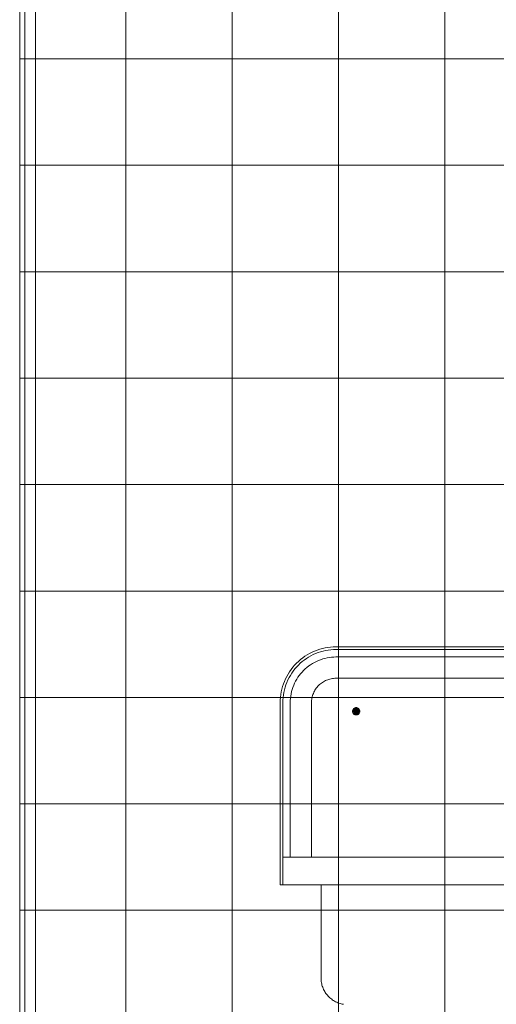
# Model space of a CAD drawing. Extents: x -163 to 337, y 549 to 1143.
# Tile 7 of 13: x -10 to 7, y 845 to 882. Entities that reach past the tile are written whole.
import ezdxf

# ---------------------------------------------------------------- set-up
doc = ezdxf.new("R2010")
doc.units = 0
doc.layers.get('0').update_dxf_attribs({"lineweight": 35})
doc.layers.add('D-306 Wandabwicklung Damen', color=7, linetype='Continuous', lineweight=25)

# ---------------------------------------------------------------- blocks, each defined once
blk = doc.blocks.new('Referenz-A07EA4RFVH', base_point=(-46.968, 787.789))
at = {"layer": 'D-306 Wandabwicklung Damen', "color": 0, "lineweight": 13}
for p, q in [((-10.269, 925.589), (-10.269, 818.789)), ((-9.869, 920.789), (-9.869, 824.789)), ((-6.469, 824.789), (-6.469, 920.789)), ((-2.469, 824.789), (-2.469, 920.789)), ((1.531, 824.789), (1.531, 920.789)), ((5.531, 824.789), (5.531, 920.789)), ((-10.469, 824.789), (-10.469, 916.789)), ((29.531, 880.789), (-10.469, 880.789)), ((29.531, 876.789), (-10.469, 876.789)), ((29.531, 872.789), (-10.469, 872.789)), ((29.531, 868.789), (-10.469, 868.789)), ((29.531, 864.789), (-10.469, 864.789)), ((29.531, 860.789), (-10.469, 860.789)), ((0.821, 858.599), (0.724, 858.566)), ((0.724, 858.566), (0.821, 858.599)), ((0.921, 858.626), (0.821, 858.599)), ((0.821, 858.599), (0.921, 858.626)), ((0.821, 858.599), (0.821, 858.599)), ((0.821, 858.599), (0.821, 858.599)), ((1.021, 858.649), (0.921, 858.626)), ((0.921, 858.626), (1.021, 858.649)), ((0.921, 858.626), (0.921, 858.626)), ((0.921, 858.626), (0.921, 858.626)), ((1.123, 858.666), (1.021, 858.649)), ((1.021, 858.649), (1.123, 858.666)), ((1.021, 858.649), (1.021, 858.649)), ((1.021, 858.649), (1.021, 858.649)), ((1.225, 858.679), (1.123, 858.666)), ((1.123, 858.666), (1.225, 858.679)), ((1.123, 858.666), (1.123, 858.666)), ((1.123, 858.666), (1.123, 858.666)), ((1.328, 858.686), (1.225, 858.679)), ((1.225, 858.679), (1.328, 858.686)), ((1.225, 858.679), (1.225, 858.679)), ((1.225, 858.679), (1.225, 858.679)), ((1.333, 858.587), (1.235, 858.579)), ((1.235, 858.579), (1.333, 858.587)), ((1.431, 858.689), (1.328, 858.686)), ((1.328, 858.686), (1.431, 858.689)), ((1.328, 858.686), (1.328, 858.686)), ((1.328, 858.686), (1.328, 858.686)), ((1.431, 858.589), (1.333, 858.587)), ((1.333, 858.587), (1.431, 858.589)), ((1.333, 858.587), (1.333, 858.587)), ((1.333, 858.587), (1.333, 858.587)), ((1.431, 858.689), (1.431, 858.689)), ((17.631, 858.689), (1.431, 858.689)), ((1.431, 858.689), (1.431, 858.689)), ((1.431, 858.689), (17.631, 858.689)), ((17.631, 858.589), (1.431, 858.589)), ((1.431, 858.589), (1.431, 858.589)), ((1.431, 858.589), (17.631, 858.589)), ((1.431, 858.589), (1.431, 858.589)), ((0.18, 858.276), (0.099, 858.212)), ((0.099, 858.212), (0.18, 858.276)), ((0.264, 858.335), (0.18, 858.276)), ((0.18, 858.276), (0.264, 858.335)), ((0.18, 858.276), (0.18, 858.276)), ((0.18, 858.276), (0.18, 858.276)), ((0.32, 858.252), (0.24, 858.195)), ((0.24, 858.195), (0.32, 858.252)), ((0.351, 858.39), (0.264, 858.335)), ((0.264, 858.335), (0.351, 858.39)), ((0.264, 858.335), (0.264, 858.335)), ((0.264, 858.335), (0.264, 858.335)), ((0.403, 858.304), (0.32, 858.252)), ((0.32, 858.252), (0.403, 858.304)), ((0.32, 858.252), (0.32, 858.252)), ((0.32, 858.252), (0.32, 858.252)), ((0.441, 858.441), (0.351, 858.39)), ((0.351, 858.39), (0.441, 858.441)), ((0.351, 858.39), (0.351, 858.39)), ((0.351, 858.39), (0.351, 858.39)), ((0.488, 858.353), (0.403, 858.304)), ((0.403, 858.304), (0.488, 858.353)), ((0.403, 858.304), (0.403, 858.304)), ((0.403, 858.304), (0.403, 858.304)), ((0.533, 858.487), (0.441, 858.441)), ((0.441, 858.441), (0.533, 858.487)), ((0.441, 858.441), (0.441, 858.441)), ((0.441, 858.441), (0.441, 858.441)), ((0.576, 858.397), (0.488, 858.353)), ((0.488, 858.353), (0.576, 858.397)), ((0.488, 858.353), (0.488, 858.353)), ((0.488, 858.353), (0.488, 858.353)), ((0.627, 858.529), (0.533, 858.487)), ((0.533, 858.487), (0.627, 858.529)), ((0.533, 858.487), (0.533, 858.487)), ((0.533, 858.487), (0.533, 858.487)), ((0.666, 858.437), (0.576, 858.397)), ((0.576, 858.397), (0.666, 858.437)), ((0.576, 858.397), (0.576, 858.397)), ((0.576, 858.397), (0.576, 858.397)), ((0.724, 858.566), (0.627, 858.529)), ((0.627, 858.529), (0.724, 858.566)), ((0.627, 858.529), (0.627, 858.529)), ((0.627, 858.529), (0.627, 858.529)), ((0.757, 858.472), (0.666, 858.437)), ((0.666, 858.437), (0.757, 858.472)), ((0.666, 858.437), (0.666, 858.437)), ((0.666, 858.437), (0.666, 858.437)), ((0.724, 858.566), (0.724, 858.566)), ((0.724, 858.566), (0.724, 858.566)), ((0.85, 858.503), (0.757, 858.472)), ((0.757, 858.472), (0.85, 858.503)), ((0.757, 858.472), (0.757, 858.472)), ((0.757, 858.472), (0.757, 858.472)), ((0.945, 858.529), (0.85, 858.503)), ((0.85, 858.503), (0.945, 858.529)), ((0.85, 858.503), (0.85, 858.503)), ((0.85, 858.503), (0.85, 858.503)), ((0.932, 858.235), (0.852, 858.208)), ((0.852, 858.208), (0.932, 858.235)), ((1.013, 858.257), (0.932, 858.235)), ((0.932, 858.235), (1.013, 858.257)), ((0.932, 858.235), (0.932, 858.235)), ((0.932, 858.235), (0.932, 858.235)), ((1.041, 858.551), (0.945, 858.529)), ((0.945, 858.529), (1.041, 858.551)), ((0.945, 858.529), (0.945, 858.529)), ((0.945, 858.529), (0.945, 858.529)), ((1.095, 858.276), (1.013, 858.257)), ((1.013, 858.257), (1.095, 858.276)), ((1.013, 858.257), (1.013, 858.257)), ((1.013, 858.257), (1.013, 858.257)), ((1.138, 858.567), (1.041, 858.551)), ((1.041, 858.551), (1.138, 858.567)), ((1.041, 858.551), (1.041, 858.551)), ((1.041, 858.551), (1.041, 858.551)), ((1.179, 858.29), (1.095, 858.276)), ((1.095, 858.276), (1.179, 858.29)), ((1.095, 858.276), (1.095, 858.276)), ((1.095, 858.276), (1.095, 858.276)), ((1.235, 858.579), (1.138, 858.567)), ((1.138, 858.567), (1.235, 858.579)), ((1.138, 858.567), (1.138, 858.567)), ((1.138, 858.567), (1.138, 858.567)), ((1.262, 858.301), (1.179, 858.29)), ((1.179, 858.29), (1.262, 858.301)), ((1.179, 858.29), (1.179, 858.29)), ((1.179, 858.29), (1.179, 858.29)), ((1.235, 858.579), (1.235, 858.579)), ((1.235, 858.579), (1.235, 858.579)), ((1.347, 858.307), (1.262, 858.301)), ((1.262, 858.301), (1.347, 858.307)), ((1.262, 858.301), (1.262, 858.301)), ((1.262, 858.301), (1.262, 858.301)), ((1.431, 858.309), (1.347, 858.307)), ((1.347, 858.307), (1.431, 858.309)), ((1.347, 858.307), (1.347, 858.307)), ((1.347, 858.307), (1.347, 858.307)), ((1.431, 858.309), (1.431, 858.309)), ((17.631, 858.309), (1.431, 858.309)), ((1.431, 858.309), (1.431, 858.309)), ((1.431, 858.309), (17.631, 858.309)), ((-0.192, 857.921), (-0.256, 857.84)), ((-0.256, 857.84), (-0.192, 857.921)), ((-0.125, 857.999), (-0.192, 857.921)), ((-0.192, 857.921), (-0.125, 857.999)), ((-0.192, 857.921), (-0.192, 857.921)), ((-0.192, 857.921), (-0.192, 857.921)), ((-0.115, 857.858), (-0.175, 857.78)), ((-0.175, 857.78), (-0.115, 857.858)), ((-0.054, 858.074), (-0.125, 857.999)), ((-0.125, 857.999), (-0.054, 858.074)), ((-0.125, 857.999), (-0.125, 857.999)), ((-0.125, 857.999), (-0.125, 857.999)), ((-0.051, 857.932), (-0.115, 857.858)), ((-0.115, 857.858), (-0.051, 857.932)), ((-0.115, 857.858), (-0.115, 857.858)), ((-0.115, 857.858), (-0.115, 857.858)), ((0.021, 858.145), (-0.054, 858.074)), ((-0.054, 858.074), (0.021, 858.145)), ((-0.054, 858.074), (-0.054, 858.074)), ((-0.054, 858.074), (-0.054, 858.074)), ((0.017, 858.003), (-0.051, 857.932)), ((-0.051, 857.932), (0.017, 858.003)), ((-0.051, 857.932), (-0.051, 857.932)), ((-0.051, 857.932), (-0.051, 857.932)), ((0.088, 858.071), (0.017, 858.003)), ((0.017, 858.003), (0.088, 858.071)), ((0.017, 858.003), (0.017, 858.003)), ((0.017, 858.003), (0.017, 858.003)), ((0.099, 858.212), (0.021, 858.145)), ((0.021, 858.145), (0.099, 858.212)), ((0.021, 858.145), (0.021, 858.145)), ((0.021, 858.145), (0.021, 858.145)), ((0.162, 858.135), (0.088, 858.071)), ((0.088, 858.071), (0.162, 858.135)), ((0.088, 858.071), (0.088, 858.071)), ((0.088, 858.071), (0.088, 858.071)), ((0.099, 858.212), (0.099, 858.212)), ((0.099, 858.212), (0.099, 858.212)), ((0.24, 858.195), (0.162, 858.135)), ((0.162, 858.135), (0.24, 858.195)), ((0.162, 858.135), (0.162, 858.135)), ((0.162, 858.135), (0.162, 858.135)), ((0.276, 857.863), (0.215, 857.805)), ((0.215, 857.805), (0.276, 857.863)), ((0.24, 858.195), (0.24, 858.195)), ((0.24, 858.195), (0.24, 858.195)), ((0.34, 857.919), (0.276, 857.863)), ((0.276, 857.863), (0.34, 857.919)), ((0.276, 857.863), (0.276, 857.863)), ((0.276, 857.863), (0.276, 857.863)), ((0.406, 857.971), (0.34, 857.919)), ((0.34, 857.919), (0.406, 857.971)), ((0.34, 857.919), (0.34, 857.919)), ((0.34, 857.919), (0.34, 857.919)), ((0.475, 858.019), (0.406, 857.971)), ((0.406, 857.971), (0.475, 858.019)), ((0.406, 857.971), (0.406, 857.971)), ((0.406, 857.971), (0.406, 857.971)), ((0.547, 858.064), (0.475, 858.019)), ((0.475, 858.019), (0.547, 858.064)), ((0.475, 858.019), (0.475, 858.019)), ((0.475, 858.019), (0.475, 858.019)), ((0.62, 858.106), (0.547, 858.064)), ((0.547, 858.064), (0.62, 858.106)), ((0.547, 858.064), (0.547, 858.064)), ((0.547, 858.064), (0.547, 858.064)), ((0.696, 858.144), (0.62, 858.106)), ((0.62, 858.106), (0.696, 858.144)), ((0.62, 858.106), (0.62, 858.106)), ((0.62, 858.106), (0.62, 858.106)), ((0.773, 858.178), (0.696, 858.144)), ((0.696, 858.144), (0.773, 858.178)), ((0.696, 858.144), (0.696, 858.144)), ((0.696, 858.144), (0.696, 858.144)), ((0.852, 858.208), (0.773, 858.178)), ((0.773, 858.178), (0.852, 858.208)), ((0.773, 858.178), (0.773, 858.178)), ((0.773, 858.178), (0.773, 858.178)), ((0.852, 858.208), (0.852, 858.208)), ((0.852, 858.208), (0.852, 858.208)), ((-0.467, 857.487), (-0.509, 857.393)), ((-0.509, 857.393), (-0.467, 857.487)), ((-0.421, 857.579), (-0.467, 857.487)), ((-0.467, 857.487), (-0.421, 857.579)), ((-0.467, 857.487), (-0.467, 857.487)), ((-0.467, 857.487), (-0.467, 857.487)), ((-0.37, 857.669), (-0.421, 857.579)), ((-0.421, 857.579), (-0.37, 857.669)), ((-0.421, 857.579), (-0.421, 857.579)), ((-0.421, 857.579), (-0.421, 857.579)), ((-0.333, 857.532), (-0.377, 857.444)), ((-0.377, 857.444), (-0.333, 857.532)), ((-0.315, 857.756), (-0.37, 857.669)), ((-0.37, 857.669), (-0.315, 857.756)), ((-0.37, 857.669), (-0.37, 857.669)), ((-0.37, 857.669), (-0.37, 857.669)), ((-0.284, 857.617), (-0.333, 857.532)), ((-0.333, 857.532), (-0.284, 857.617)), ((-0.333, 857.532), (-0.333, 857.532)), ((-0.333, 857.532), (-0.333, 857.532)), ((-0.256, 857.84), (-0.315, 857.756)), ((-0.315, 857.756), (-0.256, 857.84)), ((-0.315, 857.756), (-0.315, 857.756)), ((-0.315, 857.756), (-0.315, 857.756)), ((-0.232, 857.7), (-0.284, 857.617)), ((-0.284, 857.617), (-0.232, 857.7)), ((-0.284, 857.617), (-0.284, 857.617)), ((-0.284, 857.617), (-0.284, 857.617)), ((-0.256, 857.84), (-0.256, 857.84)), ((-0.256, 857.84), (-0.256, 857.84)), ((-0.175, 857.78), (-0.232, 857.7)), ((-0.232, 857.7), (-0.175, 857.78)), ((-0.232, 857.7), (-0.232, 857.7)), ((-0.232, 857.7), (-0.232, 857.7)), ((-0.175, 857.78), (-0.175, 857.78)), ((-0.175, 857.78), (-0.175, 857.78)), ((0.001, 857.545), (-0.044, 857.473)), ((-0.044, 857.473), (0.001, 857.545)), ((0.05, 857.614), (0.001, 857.545)), ((0.001, 857.545), (0.05, 857.614)), ((0.001, 857.545), (0.001, 857.545)), ((0.001, 857.545), (0.001, 857.545)), ((0.101, 857.68), (0.05, 857.614)), ((0.05, 857.614), (0.101, 857.68)), ((0.05, 857.614), (0.05, 857.614)), ((0.05, 857.614), (0.05, 857.614)), ((0.157, 857.744), (0.101, 857.68)), ((0.101, 857.68), (0.157, 857.744)), ((0.101, 857.68), (0.101, 857.68)), ((0.101, 857.68), (0.101, 857.68)), ((0.215, 857.805), (0.157, 857.744)), ((0.157, 857.744), (0.215, 857.805)), ((0.157, 857.744), (0.157, 857.744)), ((0.157, 857.744), (0.157, 857.744)), ((0.215, 857.805), (0.215, 857.805)), ((0.215, 857.805), (0.215, 857.805)), ((1.207, 857.481), (1.164, 857.469)), ((1.164, 857.469), (1.207, 857.481)), ((1.207, 857.481), (1.164, 857.469)), ((1.164, 857.469), (1.207, 857.481)), ((1.251, 857.491), (1.207, 857.481)), ((1.207, 857.481), (1.251, 857.491)), ((1.251, 857.491), (1.207, 857.481)), ((1.207, 857.481), (1.251, 857.491)), ((1.207, 857.481), (1.207, 857.481)), ((1.207, 857.481), (1.207, 857.481)), ((1.207, 857.481), (1.207, 857.481)), ((1.207, 857.481), (1.207, 857.481)), ((1.296, 857.499), (1.251, 857.491)), ((1.251, 857.491), (1.296, 857.499)), ((1.296, 857.499), (1.251, 857.491)), ((1.251, 857.491), (1.296, 857.499)), ((1.251, 857.491), (1.251, 857.491)), ((1.251, 857.491), (1.251, 857.491)), ((1.251, 857.491), (1.251, 857.491)), ((1.251, 857.491), (1.251, 857.491)), ((1.341, 857.505), (1.296, 857.499)), ((1.296, 857.499), (1.341, 857.505)), ((1.341, 857.505), (1.296, 857.499)), ((1.296, 857.499), (1.341, 857.505)), ((1.296, 857.499), (1.296, 857.499)), ((1.296, 857.499), (1.296, 857.499)), ((1.296, 857.499), (1.296, 857.499)), ((1.296, 857.499), (1.296, 857.499)), ((1.386, 857.508), (1.341, 857.505)), ((1.341, 857.505), (1.386, 857.508)), ((1.386, 857.508), (1.341, 857.505)), ((1.341, 857.505), (1.386, 857.508)), ((1.341, 857.505), (1.341, 857.505)), ((1.341, 857.505), (1.341, 857.505)), ((1.341, 857.505), (1.341, 857.505)), ((1.341, 857.505), (1.341, 857.505)), ((1.431, 857.509), (1.386, 857.508)), ((1.386, 857.508), (1.431, 857.509)), ((1.431, 857.509), (1.386, 857.508)), ((1.386, 857.508), (1.431, 857.509)), ((1.386, 857.508), (1.386, 857.508)), ((1.386, 857.508), (1.386, 857.508)), ((1.386, 857.508), (1.386, 857.508)), ((1.386, 857.508), (1.386, 857.508)), ((1.431, 857.509), (1.431, 857.509)), ((17.631, 857.509), (1.431, 857.509)), ((1.431, 857.509), (1.431, 857.509)), ((1.431, 857.509), (17.631, 857.509)), ((1.431, 857.509), (1.431, 857.509)), ((-0.579, 857.199), (-0.606, 857.099)), ((-0.606, 857.099), (-0.579, 857.199)), ((-0.546, 857.296), (-0.579, 857.199)), ((-0.579, 857.199), (-0.546, 857.296)), ((-0.579, 857.199), (-0.579, 857.199)), ((-0.579, 857.199), (-0.579, 857.199)), ((-0.509, 857.393), (-0.546, 857.296)), ((-0.546, 857.296), (-0.509, 857.393)), ((-0.546, 857.296), (-0.546, 857.296)), ((-0.546, 857.296), (-0.546, 857.296)), ((-0.509, 857.393), (-0.509, 857.393)), ((-0.509, 857.393), (-0.509, 857.393)), ((-0.483, 857.17), (-0.509, 857.075)), ((-0.509, 857.075), (-0.483, 857.17)), ((-0.452, 857.263), (-0.483, 857.17)), ((-0.483, 857.17), (-0.452, 857.263)), ((-0.483, 857.17), (-0.483, 857.17)), ((-0.483, 857.17), (-0.483, 857.17)), ((-0.417, 857.354), (-0.452, 857.263)), ((-0.452, 857.263), (-0.417, 857.354)), ((-0.452, 857.263), (-0.452, 857.263)), ((-0.452, 857.263), (-0.452, 857.263)), ((-0.377, 857.444), (-0.417, 857.354)), ((-0.417, 857.354), (-0.377, 857.444)), ((-0.417, 857.354), (-0.417, 857.354)), ((-0.417, 857.354), (-0.417, 857.354)), ((-0.377, 857.444), (-0.377, 857.444)), ((-0.377, 857.444), (-0.377, 857.444)), ((-0.188, 857.168), (-0.215, 857.088)), ((-0.215, 857.088), (-0.188, 857.168)), ((-0.158, 857.247), (-0.188, 857.168)), ((-0.188, 857.168), (-0.158, 857.247)), ((-0.188, 857.168), (-0.188, 857.168)), ((-0.188, 857.168), (-0.188, 857.168)), ((-0.124, 857.324), (-0.158, 857.247)), ((-0.158, 857.247), (-0.124, 857.324)), ((-0.158, 857.247), (-0.158, 857.247)), ((-0.158, 857.247), (-0.158, 857.247)), ((-0.086, 857.4), (-0.124, 857.324)), ((-0.124, 857.324), (-0.086, 857.4)), ((-0.124, 857.324), (-0.124, 857.324)), ((-0.124, 857.324), (-0.124, 857.324)), ((-0.044, 857.473), (-0.086, 857.4)), ((-0.086, 857.4), (-0.044, 857.473)), ((-0.086, 857.4), (-0.086, 857.4)), ((-0.086, 857.4), (-0.086, 857.4)), ((-0.044, 857.473), (-0.044, 857.473)), ((-0.044, 857.473), (-0.044, 857.473)), ((0.692, 857.137), (0.666, 857.1)), ((0.666, 857.1), (0.692, 857.137)), ((0.692, 857.137), (0.666, 857.1)), ((0.666, 857.1), (0.692, 857.137)), ((0.72, 857.173), (0.692, 857.137)), ((0.692, 857.137), (0.72, 857.173)), ((0.72, 857.173), (0.692, 857.137)), ((0.692, 857.137), (0.72, 857.173)), ((0.692, 857.137), (0.692, 857.137)), ((0.692, 857.137), (0.692, 857.137)), ((0.692, 857.137), (0.692, 857.137)), ((0.692, 857.137), (0.692, 857.137)), ((0.749, 857.207), (0.72, 857.173)), ((0.72, 857.173), (0.749, 857.207)), ((0.749, 857.207), (0.72, 857.173)), ((0.72, 857.173), (0.749, 857.207)), ((0.72, 857.173), (0.72, 857.173)), ((0.72, 857.173), (0.72, 857.173)), ((0.72, 857.173), (0.72, 857.173)), ((0.72, 857.173), (0.72, 857.173)), ((0.78, 857.239), (0.749, 857.207)), ((0.749, 857.207), (0.78, 857.239)), ((0.78, 857.239), (0.749, 857.207)), ((0.749, 857.207), (0.78, 857.239)), ((0.749, 857.207), (0.749, 857.207)), ((0.749, 857.207), (0.749, 857.207)), ((0.749, 857.207), (0.749, 857.207)), ((0.749, 857.207), (0.749, 857.207)), ((0.813, 857.271), (0.78, 857.239)), ((0.78, 857.239), (0.813, 857.271)), ((0.813, 857.271), (0.78, 857.239)), ((0.78, 857.239), (0.813, 857.271)), ((0.78, 857.239), (0.78, 857.239)), ((0.78, 857.239), (0.78, 857.239)), ((0.78, 857.239), (0.78, 857.239)), ((0.78, 857.239), (0.78, 857.239)), ((0.847, 857.3), (0.813, 857.271)), ((0.813, 857.271), (0.847, 857.3)), ((0.847, 857.3), (0.813, 857.271)), ((0.813, 857.271), (0.847, 857.3)), ((0.813, 857.271), (0.813, 857.271)), ((0.813, 857.271), (0.813, 857.271)), ((0.813, 857.271), (0.813, 857.271)), ((0.813, 857.271), (0.813, 857.271)), ((0.883, 857.328), (0.847, 857.3)), ((0.847, 857.3), (0.883, 857.328)), ((0.883, 857.328), (0.847, 857.3)), ((0.847, 857.3), (0.883, 857.328)), ((0.847, 857.3), (0.847, 857.3)), ((0.847, 857.3), (0.847, 857.3)), ((0.847, 857.3), (0.847, 857.3)), ((0.847, 857.3), (0.847, 857.3)), ((0.92, 857.354), (0.883, 857.328)), ((0.883, 857.328), (0.92, 857.354)), ((0.92, 857.354), (0.883, 857.328)), ((0.883, 857.328), (0.92, 857.354)), ((0.883, 857.328), (0.883, 857.328)), ((0.883, 857.328), (0.883, 857.328)), ((0.883, 857.328), (0.883, 857.328)), ((0.883, 857.328), (0.883, 857.328)), ((0.958, 857.378), (0.92, 857.354)), ((0.92, 857.354), (0.958, 857.378)), ((0.958, 857.378), (0.92, 857.354)), ((0.92, 857.354), (0.958, 857.378)), ((0.92, 857.354), (0.92, 857.354)), ((0.92, 857.354), (0.92, 857.354)), ((0.92, 857.354), (0.92, 857.354)), ((0.92, 857.354), (0.92, 857.354)), ((0.997, 857.4), (0.958, 857.378)), ((0.958, 857.378), (0.997, 857.4)), ((0.997, 857.4), (0.958, 857.378)), ((0.958, 857.378), (0.997, 857.4)), ((0.958, 857.378), (0.958, 857.378)), ((0.958, 857.378), (0.958, 857.378)), ((0.958, 857.378), (0.958, 857.378)), ((0.958, 857.378), (0.958, 857.378)), ((1.038, 857.421), (0.997, 857.4)), ((0.997, 857.4), (1.038, 857.421)), ((1.038, 857.421), (0.997, 857.4)), ((0.997, 857.4), (1.038, 857.421)), ((0.997, 857.4), (0.997, 857.4)), ((0.997, 857.4), (0.997, 857.4)), ((0.997, 857.4), (0.997, 857.4)), ((0.997, 857.4), (0.997, 857.4)), ((1.079, 857.439), (1.038, 857.421)), ((1.038, 857.421), (1.079, 857.439)), ((1.079, 857.439), (1.038, 857.421)), ((1.038, 857.421), (1.079, 857.439)), ((1.038, 857.421), (1.038, 857.421)), ((1.038, 857.421), (1.038, 857.421)), ((1.038, 857.421), (1.038, 857.421)), ((1.038, 857.421), (1.038, 857.421)), ((1.121, 857.455), (1.079, 857.439)), ((1.079, 857.439), (1.121, 857.455)), ((1.121, 857.455), (1.079, 857.439)), ((1.079, 857.439), (1.121, 857.455)), ((1.079, 857.439), (1.079, 857.439)), ((1.079, 857.439), (1.079, 857.439)), ((1.079, 857.439), (1.079, 857.439)), ((1.079, 857.439), (1.079, 857.439)), ((1.164, 857.469), (1.121, 857.455)), ((1.121, 857.455), (1.164, 857.469)), ((1.164, 857.469), (1.121, 857.455)), ((1.121, 857.455), (1.164, 857.469)), ((1.121, 857.455), (1.121, 857.455)), ((1.121, 857.455), (1.121, 857.455)), ((1.121, 857.455), (1.121, 857.455)), ((1.121, 857.455), (1.121, 857.455)), ((1.164, 857.469), (1.164, 857.469)), ((1.164, 857.469), (1.164, 857.469)), ((1.164, 857.469), (1.164, 857.469)), ((1.164, 857.469), (1.164, 857.469)), ((29.531, 856.789), (-10.469, 856.789)), ((-0.659, 856.795), (-0.666, 856.692)), ((-0.666, 856.692), (-0.659, 856.795)), ((-0.646, 856.897), (-0.659, 856.795)), ((-0.659, 856.795), (-0.646, 856.897)), ((-0.659, 856.795), (-0.659, 856.795)), ((-0.659, 856.795), (-0.659, 856.795)), ((-0.629, 856.999), (-0.646, 856.897)), ((-0.646, 856.897), (-0.629, 856.999)), ((-0.646, 856.897), (-0.646, 856.897)), ((-0.646, 856.897), (-0.646, 856.897)), ((-0.606, 857.099), (-0.629, 856.999)), ((-0.629, 856.999), (-0.606, 857.099)), ((-0.629, 856.999), (-0.629, 856.999)), ((-0.629, 856.999), (-0.629, 856.999)), ((-0.606, 857.099), (-0.606, 857.099)), ((-0.606, 857.099), (-0.606, 857.099)), ((-0.559, 856.785), (-0.567, 856.687)), ((-0.567, 856.687), (-0.559, 856.785)), ((-0.547, 856.882), (-0.559, 856.785)), ((-0.559, 856.785), (-0.547, 856.882)), ((-0.559, 856.785), (-0.559, 856.785)), ((-0.559, 856.785), (-0.559, 856.785)), ((-0.531, 856.979), (-0.547, 856.882)), ((-0.547, 856.882), (-0.531, 856.979)), ((-0.547, 856.882), (-0.547, 856.882)), ((-0.547, 856.882), (-0.547, 856.882)), ((-0.509, 857.075), (-0.531, 856.979)), ((-0.531, 856.979), (-0.509, 857.075)), ((-0.531, 856.979), (-0.531, 856.979)), ((-0.531, 856.979), (-0.531, 856.979)), ((-0.509, 857.075), (-0.509, 857.075)), ((-0.509, 857.075), (-0.509, 857.075)), ((-0.281, 856.758), (-0.287, 856.673)), ((-0.287, 856.673), (-0.281, 856.758)), ((-0.27, 856.841), (-0.281, 856.758)), ((-0.281, 856.758), (-0.27, 856.841)), ((-0.281, 856.758), (-0.281, 856.758)), ((-0.281, 856.758), (-0.281, 856.758)), ((-0.256, 856.925), (-0.27, 856.841)), ((-0.27, 856.841), (-0.256, 856.925)), ((-0.27, 856.841), (-0.27, 856.841)), ((-0.27, 856.841), (-0.27, 856.841)), ((-0.237, 857.007), (-0.256, 856.925)), ((-0.256, 856.925), (-0.237, 857.007)), ((-0.256, 856.925), (-0.256, 856.925)), ((-0.256, 856.925), (-0.256, 856.925)), ((-0.215, 857.088), (-0.237, 857.007)), ((-0.237, 857.007), (-0.215, 857.088)), ((-0.237, 857.007), (-0.237, 857.007)), ((-0.237, 857.007), (-0.237, 857.007)), ((-0.215, 857.088), (-0.215, 857.088)), ((-0.215, 857.088), (-0.215, 857.088)), ((0.529, 856.768), (0.521, 856.724)), ((0.521, 856.724), (0.529, 856.768)), ((0.529, 856.768), (0.521, 856.724)), ((0.521, 856.724), (0.529, 856.768)), ((0.539, 856.813), (0.529, 856.768)), ((0.529, 856.768), (0.539, 856.813)), ((0.539, 856.813), (0.529, 856.768)), ((0.529, 856.768), (0.539, 856.813)), ((0.529, 856.768), (0.529, 856.768)), ((0.529, 856.768), (0.529, 856.768)), ((0.529, 856.768), (0.529, 856.768)), ((0.529, 856.768), (0.529, 856.768)), ((0.551, 856.856), (0.539, 856.813)), ((0.539, 856.813), (0.551, 856.856)), ((0.551, 856.856), (0.539, 856.813)), ((0.539, 856.813), (0.551, 856.856)), ((0.539, 856.813), (0.539, 856.813)), ((0.539, 856.813), (0.539, 856.813)), ((0.539, 856.813), (0.539, 856.813)), ((0.539, 856.813), (0.539, 856.813)), ((0.565, 856.899), (0.551, 856.856)), ((0.551, 856.856), (0.565, 856.899)), ((0.565, 856.899), (0.551, 856.856)), ((0.551, 856.856), (0.565, 856.899)), ((0.551, 856.856), (0.551, 856.856)), ((0.551, 856.856), (0.551, 856.856)), ((0.551, 856.856), (0.551, 856.856)), ((0.551, 856.856), (0.551, 856.856)), ((0.581, 856.941), (0.565, 856.899)), ((0.565, 856.899), (0.581, 856.941)), ((0.581, 856.941), (0.565, 856.899)), ((0.565, 856.899), (0.581, 856.941)), ((0.565, 856.899), (0.565, 856.899)), ((0.565, 856.899), (0.565, 856.899)), ((0.565, 856.899), (0.565, 856.899)), ((0.565, 856.899), (0.565, 856.899)), ((0.599, 856.982), (0.581, 856.941)), ((0.581, 856.941), (0.599, 856.982)), ((0.599, 856.982), (0.581, 856.941)), ((0.581, 856.941), (0.599, 856.982)), ((0.581, 856.941), (0.581, 856.941)), ((0.581, 856.941), (0.581, 856.941)), ((0.581, 856.941), (0.581, 856.941)), ((0.581, 856.941), (0.581, 856.941)), ((0.62, 857.023), (0.599, 856.982)), ((0.599, 856.982), (0.62, 857.023)), ((0.62, 857.023), (0.599, 856.982)), ((0.599, 856.982), (0.62, 857.023)), ((0.599, 856.982), (0.599, 856.982)), ((0.599, 856.982), (0.599, 856.982)), ((0.599, 856.982), (0.599, 856.982)), ((0.599, 856.982), (0.599, 856.982)), ((0.642, 857.062), (0.62, 857.023)), ((0.62, 857.023), (0.642, 857.062)), ((0.642, 857.062), (0.62, 857.023)), ((0.62, 857.023), (0.642, 857.062)), ((0.62, 857.023), (0.62, 857.023)), ((0.62, 857.023), (0.62, 857.023)), ((0.62, 857.023), (0.62, 857.023)), ((0.62, 857.023), (0.62, 857.023)), ((0.666, 857.1), (0.642, 857.062)), ((0.642, 857.062), (0.666, 857.1)), ((0.666, 857.1), (0.642, 857.062)), ((0.642, 857.062), (0.666, 857.1)), ((0.642, 857.062), (0.642, 857.062)), ((0.642, 857.062), (0.642, 857.062)), ((0.642, 857.062), (0.642, 857.062)), ((0.642, 857.062), (0.642, 857.062)), ((0.666, 857.1), (0.666, 857.1)), ((0.666, 857.1), (0.666, 857.1)), ((0.666, 857.1), (0.666, 857.1)), ((0.666, 857.1), (0.666, 857.1)), ((-0.666, 856.692), (-0.669, 856.589)), ((-0.669, 856.589), (-0.666, 856.692)), ((-0.669, 856.589), (-0.669, 849.749)), ((-0.669, 849.749), (-0.669, 856.589)), ((-0.669, 856.589), (-0.669, 856.589)), ((-0.669, 856.589), (-0.669, 856.589)), ((-0.666, 856.692), (-0.666, 856.692)), ((-0.666, 856.692), (-0.666, 856.692)), ((-0.567, 856.687), (-0.569, 856.589)), ((-0.569, 856.589), (-0.567, 856.687)), ((-0.569, 856.589), (-0.569, 849.749)), ((-0.569, 849.749), (-0.569, 856.589)), ((-0.569, 856.589), (-0.569, 856.589)), ((-0.569, 856.589), (-0.569, 856.589)), ((-0.567, 856.687), (-0.567, 856.687)), ((-0.567, 856.687), (-0.567, 856.687)), ((-0.287, 856.673), (-0.289, 856.589)), ((-0.289, 856.589), (-0.287, 856.673)), ((-0.289, 856.589), (-0.289, 850.789)), ((-0.289, 850.789), (-0.289, 856.589)), ((-0.289, 856.589), (-0.289, 856.589)), ((-0.289, 856.589), (-0.289, 856.589)), ((-0.287, 856.673), (-0.287, 856.673)), ((-0.287, 856.673), (-0.287, 856.673)), ((0.512, 856.634), (0.511, 856.589)), ((0.511, 856.589), (0.512, 856.634)), ((0.512, 856.634), (0.511, 856.589)), ((0.511, 856.589), (0.512, 856.634)), ((0.511, 856.589), (0.511, 850.789)), ((0.511, 850.789), (0.511, 856.589)), ((0.511, 856.589), (0.511, 856.589)), ((0.511, 856.589), (0.511, 856.589)), ((0.511, 856.589), (0.511, 856.589)), ((0.511, 850.789), (0.511, 856.589)), ((0.511, 856.589), (0.511, 856.589)), ((0.511, 856.589), (0.511, 850.789)), ((0.515, 856.679), (0.512, 856.634)), ((0.512, 856.634), (0.515, 856.679)), ((0.515, 856.679), (0.512, 856.634)), ((0.512, 856.634), (0.515, 856.679)), ((0.512, 856.634), (0.512, 856.634)), ((0.512, 856.634), (0.512, 856.634)), ((0.512, 856.634), (0.512, 856.634)), ((0.512, 856.634), (0.512, 856.634)), ((0.521, 856.724), (0.515, 856.679)), ((0.515, 856.679), (0.521, 856.724)), ((0.521, 856.724), (0.515, 856.679)), ((0.515, 856.679), (0.521, 856.724)), ((0.515, 856.679), (0.515, 856.679)), ((0.515, 856.679), (0.515, 856.679)), ((0.515, 856.679), (0.515, 856.679)), ((0.515, 856.679), (0.515, 856.679)), ((0.521, 856.724), (0.521, 856.724)), ((0.521, 856.724), (0.521, 856.724)), ((0.521, 856.724), (0.521, 856.724)), ((0.521, 856.724), (0.521, 856.724)), ((2.075, 856.347), (2.092, 856.368)), ((2.075, 856.347), (2.092, 856.368)), ((2.092, 856.368), (2.075, 856.347)), ((2.075, 856.347), (2.092, 856.368)), ((2.092, 856.368), (2.113, 856.385)), ((2.092, 856.368), (2.113, 856.385)), ((2.113, 856.385), (2.092, 856.368)), ((2.092, 856.368), (2.113, 856.385)), ((2.191, 856.269), (2.092, 856.368)), ((2.092, 856.368), (2.191, 856.269)), ((2.191, 856.269), (2.092, 856.368)), ((2.092, 856.368), (2.191, 856.269)), ((2.092, 856.368), (2.092, 856.368)), ((2.092, 856.368), (2.092, 856.368)), ((2.113, 856.385), (2.137, 856.398)), ((2.113, 856.385), (2.137, 856.398)), ((2.137, 856.398), (2.113, 856.385)), ((2.113, 856.385), (2.137, 856.398)), ((2.191, 856.269), (2.113, 856.385)), ((2.113, 856.385), (2.191, 856.269)), ((2.191, 856.269), (2.113, 856.385)), ((2.113, 856.385), (2.191, 856.269)), ((2.113, 856.385), (2.113, 856.385)), ((2.113, 856.385), (2.113, 856.385)), ((2.137, 856.398), (2.164, 856.406)), ((2.137, 856.398), (2.164, 856.406)), ((2.164, 856.406), (2.137, 856.398)), ((2.137, 856.398), (2.164, 856.406)), ((2.191, 856.269), (2.137, 856.398)), ((2.137, 856.398), (2.191, 856.269)), ((2.191, 856.269), (2.137, 856.398)), ((2.137, 856.398), (2.191, 856.269)), ((2.137, 856.398), (2.137, 856.398)), ((2.137, 856.398), (2.137, 856.398)), ((2.164, 856.406), (2.191, 856.409)), ((2.164, 856.406), (2.191, 856.409)), ((2.191, 856.409), (2.164, 856.406)), ((2.164, 856.406), (2.191, 856.409)), ((2.191, 856.269), (2.164, 856.406)), ((2.164, 856.406), (2.191, 856.269)), ((2.191, 856.269), (2.164, 856.406)), ((2.164, 856.406), (2.191, 856.269)), ((2.164, 856.406), (2.164, 856.406)), ((2.164, 856.406), (2.164, 856.406)), ((2.191, 856.269), (2.191, 856.409)), ((2.191, 856.409), (2.218, 856.406)), ((2.191, 856.409), (2.191, 856.269)), ((2.191, 856.269), (2.191, 856.409)), ((2.191, 856.409), (2.218, 856.406)), ((2.191, 856.409), (2.191, 856.269)), ((2.218, 856.406), (2.191, 856.409)), ((2.191, 856.409), (2.191, 856.409)), ((2.191, 856.409), (2.218, 856.406)), ((2.191, 856.409), (2.191, 856.409)), ((2.191, 856.269), (2.218, 856.406)), ((2.218, 856.406), (2.191, 856.269)), ((2.191, 856.269), (2.218, 856.406)), ((2.218, 856.406), (2.191, 856.269)), ((2.191, 856.269), (2.245, 856.398)), ((2.245, 856.398), (2.191, 856.269)), ((2.191, 856.269), (2.245, 856.398)), ((2.245, 856.398), (2.191, 856.269)), ((2.191, 856.269), (2.269, 856.385)), ((2.269, 856.385), (2.191, 856.269)), ((2.191, 856.269), (2.269, 856.385)), ((2.269, 856.385), (2.191, 856.269)), ((2.191, 856.269), (2.29, 856.368)), ((2.29, 856.368), (2.191, 856.269)), ((2.191, 856.269), (2.29, 856.368)), ((2.29, 856.368), (2.191, 856.269)), ((2.218, 856.406), (2.245, 856.398)), ((2.218, 856.406), (2.245, 856.398)), ((2.245, 856.398), (2.218, 856.406)), ((2.218, 856.406), (2.218, 856.406)), ((2.218, 856.406), (2.245, 856.398)), ((2.218, 856.406), (2.218, 856.406)), ((2.245, 856.398), (2.269, 856.385)), ((2.245, 856.398), (2.269, 856.385)), ((2.269, 856.385), (2.245, 856.398)), ((2.245, 856.398), (2.245, 856.398)), ((2.245, 856.398), (2.269, 856.385)), ((2.245, 856.398), (2.245, 856.398)), ((2.269, 856.385), (2.29, 856.368)), ((2.269, 856.385), (2.29, 856.368)), ((2.29, 856.368), (2.269, 856.385)), ((2.269, 856.385), (2.269, 856.385)), ((2.269, 856.385), (2.29, 856.368)), ((2.269, 856.385), (2.269, 856.385)), ((2.29, 856.368), (2.307, 856.347)), ((2.29, 856.368), (2.307, 856.347)), ((2.307, 856.347), (2.29, 856.368)), ((2.29, 856.368), (2.29, 856.368)), ((2.29, 856.368), (2.307, 856.347)), ((2.29, 856.368), (2.29, 856.368)), ((2.051, 856.269), (2.054, 856.296)), ((2.051, 856.269), (2.054, 856.296)), ((2.054, 856.296), (2.051, 856.269)), ((2.051, 856.269), (2.054, 856.296)), ((2.191, 856.269), (2.051, 856.269)), ((2.051, 856.269), (2.191, 856.269)), ((2.054, 856.242), (2.051, 856.269)), ((2.191, 856.269), (2.051, 856.269)), ((2.051, 856.269), (2.191, 856.269)), ((2.054, 856.242), (2.051, 856.269)), ((2.051, 856.269), (2.051, 856.269)), ((2.051, 856.269), (2.051, 856.269)), ((2.051, 856.269), (2.054, 856.242)), ((2.054, 856.242), (2.051, 856.269)), ((2.054, 856.296), (2.062, 856.323)), ((2.054, 856.296), (2.062, 856.323)), ((2.062, 856.323), (2.054, 856.296)), ((2.054, 856.296), (2.062, 856.323)), ((2.191, 856.269), (2.054, 856.296)), ((2.054, 856.296), (2.191, 856.269)), ((2.191, 856.269), (2.054, 856.296)), ((2.054, 856.296), (2.191, 856.269)), ((2.054, 856.296), (2.054, 856.296)), ((2.054, 856.296), (2.054, 856.296)), ((2.191, 856.269), (2.054, 856.242)), ((2.054, 856.242), (2.191, 856.269)), ((2.191, 856.269), (2.054, 856.242)), ((2.054, 856.242), (2.191, 856.269)), ((2.062, 856.215), (2.054, 856.242)), ((2.062, 856.215), (2.054, 856.242)), ((2.054, 856.242), (2.054, 856.242)), ((2.054, 856.242), (2.054, 856.242)), ((2.054, 856.242), (2.062, 856.215)), ((2.062, 856.215), (2.054, 856.242)), ((2.062, 856.323), (2.075, 856.347)), ((2.062, 856.323), (2.075, 856.347)), ((2.075, 856.347), (2.062, 856.323)), ((2.062, 856.323), (2.075, 856.347)), ((2.191, 856.269), (2.062, 856.323)), ((2.062, 856.323), (2.191, 856.269)), ((2.191, 856.269), (2.062, 856.323)), ((2.062, 856.323), (2.191, 856.269)), ((2.062, 856.323), (2.062, 856.323)), ((2.062, 856.323), (2.062, 856.323)), ((2.191, 856.269), (2.062, 856.215)), ((2.062, 856.215), (2.191, 856.269)), ((2.191, 856.269), (2.062, 856.215)), ((2.062, 856.215), (2.191, 856.269)), ((2.075, 856.191), (2.062, 856.215)), ((2.075, 856.191), (2.062, 856.215)), ((2.062, 856.215), (2.062, 856.215)), ((2.062, 856.215), (2.062, 856.215)), ((2.062, 856.215), (2.075, 856.191)), ((2.075, 856.191), (2.062, 856.215)), ((2.191, 856.269), (2.075, 856.347)), ((2.075, 856.347), (2.191, 856.269)), ((2.191, 856.269), (2.075, 856.347)), ((2.075, 856.347), (2.191, 856.269)), ((2.075, 856.347), (2.075, 856.347)), ((2.075, 856.347), (2.075, 856.347)), ((2.191, 856.269), (2.075, 856.191)), ((2.075, 856.191), (2.191, 856.269)), ((2.191, 856.269), (2.075, 856.191)), ((2.075, 856.191), (2.191, 856.269)), ((2.092, 856.17), (2.075, 856.191)), ((2.092, 856.17), (2.075, 856.191)), ((2.075, 856.191), (2.075, 856.191)), ((2.075, 856.191), (2.075, 856.191)), ((2.075, 856.191), (2.092, 856.17)), ((2.092, 856.17), (2.075, 856.191)), ((2.191, 856.269), (2.092, 856.17)), ((2.092, 856.17), (2.191, 856.269)), ((2.191, 856.269), (2.092, 856.17)), ((2.092, 856.17), (2.191, 856.269)), ((2.113, 856.153), (2.092, 856.17)), ((2.113, 856.153), (2.092, 856.17)), ((2.092, 856.17), (2.092, 856.17)), ((2.092, 856.17), (2.092, 856.17)), ((2.092, 856.17), (2.113, 856.153)), ((2.113, 856.153), (2.092, 856.17)), ((2.191, 856.269), (2.113, 856.153)), ((2.113, 856.153), (2.191, 856.269)), ((2.191, 856.269), (2.113, 856.153)), ((2.113, 856.153), (2.191, 856.269)), ((2.137, 856.14), (2.113, 856.153)), ((2.137, 856.14), (2.113, 856.153)), ((2.113, 856.153), (2.113, 856.153)), ((2.113, 856.153), (2.113, 856.153)), ((2.113, 856.153), (2.137, 856.14)), ((2.137, 856.14), (2.113, 856.153)), ((2.191, 856.269), (2.137, 856.14)), ((2.137, 856.14), (2.191, 856.269)), ((2.191, 856.269), (2.137, 856.14)), ((2.137, 856.14), (2.191, 856.269)), ((2.164, 856.132), (2.137, 856.14)), ((2.164, 856.132), (2.137, 856.14)), ((2.137, 856.14), (2.137, 856.14)), ((2.137, 856.14), (2.137, 856.14)), ((2.137, 856.14), (2.164, 856.132)), ((2.164, 856.132), (2.137, 856.14)), ((2.191, 856.269), (2.164, 856.132)), ((2.164, 856.132), (2.191, 856.269)), ((2.191, 856.269), (2.164, 856.132)), ((2.164, 856.132), (2.191, 856.269)), ((2.191, 856.129), (2.164, 856.132)), ((2.191, 856.129), (2.164, 856.132)), ((2.164, 856.132), (2.164, 856.132)), ((2.164, 856.132), (2.164, 856.132)), ((2.164, 856.132), (2.191, 856.129)), ((2.191, 856.129), (2.164, 856.132)), ((2.191, 856.269), (2.307, 856.347)), ((2.307, 856.347), (2.191, 856.269)), ((2.191, 856.269), (2.307, 856.347)), ((2.307, 856.347), (2.191, 856.269)), ((2.191, 856.269), (2.32, 856.323)), ((2.32, 856.323), (2.191, 856.269)), ((2.191, 856.269), (2.32, 856.323)), ((2.32, 856.323), (2.191, 856.269)), ((2.191, 856.269), (2.328, 856.296)), ((2.328, 856.296), (2.191, 856.269)), ((2.191, 856.269), (2.328, 856.296)), ((2.328, 856.296), (2.191, 856.269)), ((2.331, 856.269), (2.191, 856.269)), ((2.191, 856.269), (2.191, 856.129)), ((2.191, 856.129), (2.191, 856.269)), ((2.191, 856.269), (2.218, 856.132)), ((2.218, 856.132), (2.191, 856.269)), ((2.191, 856.269), (2.245, 856.14)), ((2.245, 856.14), (2.191, 856.269)), ((2.191, 856.269), (2.269, 856.153)), ((2.269, 856.153), (2.191, 856.269)), ((2.191, 856.269), (2.29, 856.17)), ((2.29, 856.17), (2.191, 856.269)), ((2.191, 856.269), (2.307, 856.191)), ((2.307, 856.191), (2.191, 856.269)), ((2.191, 856.269), (2.32, 856.215)), ((2.32, 856.215), (2.191, 856.269)), ((2.191, 856.269), (2.328, 856.242)), ((2.328, 856.242), (2.191, 856.269)), ((2.191, 856.269), (2.331, 856.269)), ((2.331, 856.269), (2.191, 856.269)), ((2.191, 856.269), (2.191, 856.129)), ((2.191, 856.129), (2.191, 856.269)), ((2.191, 856.269), (2.218, 856.132)), ((2.218, 856.132), (2.191, 856.269)), ((2.191, 856.269), (2.245, 856.14)), ((2.245, 856.14), (2.191, 856.269)), ((2.191, 856.269), (2.269, 856.153)), ((2.269, 856.153), (2.191, 856.269)), ((2.191, 856.269), (2.29, 856.17)), ((2.29, 856.17), (2.191, 856.269)), ((2.191, 856.269), (2.307, 856.191)), ((2.307, 856.191), (2.191, 856.269)), ((2.191, 856.269), (2.32, 856.215)), ((2.32, 856.215), (2.191, 856.269)), ((2.191, 856.269), (2.328, 856.242)), ((2.328, 856.242), (2.191, 856.269)), ((2.191, 856.269), (2.331, 856.269)), ((2.218, 856.132), (2.191, 856.129)), ((2.218, 856.132), (2.191, 856.129)), ((2.191, 856.129), (2.218, 856.132)), ((2.218, 856.132), (2.191, 856.129)), ((2.191, 856.129), (2.191, 856.129)), ((2.191, 856.129), (2.191, 856.129)), ((2.245, 856.14), (2.218, 856.132)), ((2.245, 856.14), (2.218, 856.132)), ((2.218, 856.132), (2.245, 856.14)), ((2.245, 856.14), (2.218, 856.132)), ((2.218, 856.132), (2.218, 856.132)), ((2.218, 856.132), (2.218, 856.132)), ((2.269, 856.153), (2.245, 856.14)), ((2.269, 856.153), (2.245, 856.14)), ((2.245, 856.14), (2.269, 856.153)), ((2.269, 856.153), (2.245, 856.14)), ((2.245, 856.14), (2.245, 856.14)), ((2.245, 856.14), (2.245, 856.14)), ((2.29, 856.17), (2.269, 856.153)), ((2.29, 856.17), (2.269, 856.153)), ((2.269, 856.153), (2.29, 856.17)), ((2.29, 856.17), (2.269, 856.153)), ((2.269, 856.153), (2.269, 856.153)), ((2.269, 856.153), (2.269, 856.153)), ((2.307, 856.191), (2.29, 856.17)), ((2.307, 856.191), (2.29, 856.17)), ((2.29, 856.17), (2.307, 856.191)), ((2.307, 856.191), (2.29, 856.17)), ((2.29, 856.17), (2.29, 856.17)), ((2.29, 856.17), (2.29, 856.17)), ((2.307, 856.347), (2.32, 856.323)), ((2.307, 856.347), (2.32, 856.323)), ((2.32, 856.323), (2.307, 856.347)), ((2.307, 856.347), (2.307, 856.347)), ((2.307, 856.347), (2.32, 856.323)), ((2.307, 856.347), (2.307, 856.347)), ((2.32, 856.215), (2.307, 856.191)), ((2.32, 856.215), (2.307, 856.191)), ((2.307, 856.191), (2.32, 856.215)), ((2.32, 856.215), (2.307, 856.191)), ((2.307, 856.191), (2.307, 856.191)), ((2.307, 856.191), (2.307, 856.191)), ((2.32, 856.323), (2.328, 856.296)), ((2.32, 856.323), (2.328, 856.296)), ((2.328, 856.296), (2.32, 856.323)), ((2.32, 856.323), (2.32, 856.323)), ((2.32, 856.323), (2.328, 856.296)), ((2.32, 856.323), (2.32, 856.323)), ((2.328, 856.242), (2.32, 856.215)), ((2.328, 856.242), (2.32, 856.215)), ((2.32, 856.215), (2.328, 856.242)), ((2.328, 856.242), (2.32, 856.215)), ((2.32, 856.215), (2.32, 856.215)), ((2.32, 856.215), (2.32, 856.215)), ((2.328, 856.296), (2.331, 856.269)), ((2.328, 856.296), (2.331, 856.269)), ((2.331, 856.269), (2.328, 856.296)), ((2.328, 856.296), (2.328, 856.296)), ((2.328, 856.296), (2.331, 856.269)), ((2.328, 856.296), (2.328, 856.296)), ((2.331, 856.269), (2.328, 856.242)), ((2.331, 856.269), (2.328, 856.242)), ((2.328, 856.242), (2.331, 856.269)), ((2.331, 856.269), (2.328, 856.242)), ((2.328, 856.242), (2.328, 856.242)), ((2.328, 856.242), (2.328, 856.242)), ((2.331, 856.269), (2.331, 856.269)), ((2.331, 856.269), (2.331, 856.269)), ((29.531, 852.789), (-10.469, 852.789)), ((-0.569, 850.789), (19.631, 850.789)), ((19.631, 850.789), (-0.569, 850.789)), ((-0.569, 850.789), (-0.569, 850.789)), ((-0.289, 850.789), (-0.289, 850.789)), ((0.511, 850.789), (0.511, 850.789)), ((0.511, 850.789), (0.511, 850.789)), ((-0.669, 849.749), (19.731, 849.749)), ((19.731, 849.749), (-0.669, 849.749)), ((-0.669, 849.749), (-0.669, 849.749)), ((-0.669, 849.749), (-0.669, 849.749)), ((-0.569, 849.749), (-0.569, 849.749)), ((0.871, 846.242), (0.871, 849.749)), ((0.871, 849.749), (0.871, 849.749)), ((0.871, 849.749), (0.871, 846.242)), ((29.531, 848.789), (-10.469, 848.789)), ((0.871, 846.242), (0.871, 846.242)), ((0.871, 846.242), (0.871, 846.242)), ((0.871, 846.242), (0.872, 846.198)), ((0.872, 846.198), (0.871, 846.242)), ((0.872, 846.198), (0.872, 846.198)), ((0.872, 846.198), (0.872, 846.198)), ((0.872, 846.198), (0.875, 846.154)), ((0.875, 846.154), (0.872, 846.198)), ((0.875, 846.154), (0.875, 846.154)), ((0.875, 846.154), (0.875, 846.154)), ((0.875, 846.154), (0.88, 846.11)), ((0.88, 846.11), (0.875, 846.154)), ((0.88, 846.11), (0.88, 846.11)), ((0.88, 846.11), (0.88, 846.11)), ((0.88, 846.11), (0.886, 846.066)), ((0.886, 846.066), (0.88, 846.11)), ((0.886, 846.066), (0.886, 846.066)), ((0.886, 846.066), (0.886, 846.066)), ((0.886, 846.066), (0.895, 846.023)), ((0.895, 846.023), (0.886, 846.066)), ((0.895, 846.023), (0.895, 846.023)), ((0.895, 846.023), (0.895, 846.023)), ((0.895, 846.023), (0.906, 845.98)), ((0.906, 845.98), (0.895, 846.023)), ((0.906, 845.98), (0.906, 845.98)), ((0.906, 845.98), (0.906, 845.98)), ((0.906, 845.98), (0.918, 845.938)), ((0.918, 845.938), (0.906, 845.98)), ((0.918, 845.938), (0.918, 845.938)), ((0.918, 845.938), (0.918, 845.938)), ((0.918, 845.938), (0.933, 845.896)), ((0.933, 845.896), (0.918, 845.938)), ((0.933, 845.896), (0.933, 845.896)), ((0.933, 845.896), (0.933, 845.896)), ((0.933, 845.896), (0.949, 845.855)), ((0.949, 845.855), (0.933, 845.896)), ((0.949, 845.855), (0.949, 845.855)), ((0.949, 845.855), (0.949, 845.855)), ((0.949, 845.855), (0.967, 845.815)), ((0.967, 845.815), (0.949, 845.855)), ((0.967, 845.815), (0.967, 845.815)), ((0.967, 845.815), (0.967, 845.815)), ((0.967, 845.815), (0.987, 845.775)), ((0.987, 845.775), (0.967, 845.815)), ((0.987, 845.775), (0.987, 845.775)), ((0.987, 845.775), (0.987, 845.775)), ((0.987, 845.775), (1.008, 845.737)), ((1.008, 845.737), (0.987, 845.775)), ((1.008, 845.737), (1.008, 845.737)), ((1.008, 845.737), (1.008, 845.737)), ((1.008, 845.737), (1.031, 845.699)), ((1.031, 845.699), (1.008, 845.737)), ((1.031, 845.699), (1.031, 845.699)), ((1.031, 845.699), (1.031, 845.699)), ((1.031, 845.699), (1.056, 845.663)), ((1.056, 845.663), (1.031, 845.699)), ((1.056, 845.663), (1.056, 845.663)), ((1.056, 845.663), (1.056, 845.663)), ((1.056, 845.663), (1.082, 845.627)), ((1.082, 845.627), (1.056, 845.663)), ((1.082, 845.627), (1.082, 845.627)), ((1.082, 845.627), (1.082, 845.627)), ((1.082, 845.627), (1.11, 845.593)), ((1.11, 845.593), (1.082, 845.627)), ((1.11, 845.593), (1.11, 845.593)), ((1.11, 845.593), (1.11, 845.593)), ((1.11, 845.593), (1.139, 845.56)), ((1.139, 845.56), (1.11, 845.593)), ((1.139, 845.56), (1.139, 845.56)), ((1.139, 845.56), (1.139, 845.56)), ((1.139, 845.56), (1.17, 845.528)), ((1.17, 845.528), (1.139, 845.56)), ((1.17, 845.528), (1.17, 845.528)), ((1.17, 845.528), (1.17, 845.528)), ((1.17, 845.528), (1.202, 845.498)), ((1.202, 845.498), (1.17, 845.528)), ((1.202, 845.498), (1.202, 845.498)), ((1.202, 845.498), (1.202, 845.498)), ((1.202, 845.498), (1.236, 845.469)), ((1.236, 845.469), (1.202, 845.498)), ((1.236, 845.469), (1.236, 845.469)), ((1.236, 845.469), (1.236, 845.469)), ((1.236, 845.469), (1.271, 845.442)), ((1.271, 845.442), (1.236, 845.469)), ((1.271, 845.442), (1.271, 845.442)), ((1.271, 845.442), (1.271, 845.442)), ((1.271, 845.442), (1.307, 845.416)), ((1.307, 845.416), (1.271, 845.442)), ((1.307, 845.416), (1.307, 845.416)), ((1.307, 845.416), (1.307, 845.416)), ((1.307, 845.416), (1.343, 845.392)), ((1.343, 845.392), (1.307, 845.416)), ((1.343, 845.392), (1.343, 845.392)), ((1.343, 845.392), (1.343, 845.392)), ((1.343, 845.392), (1.381, 845.37)), ((1.381, 845.37), (1.343, 845.392)), ((1.381, 845.37), (1.381, 845.37)), ((1.381, 845.37), (1.381, 845.37)), ((1.381, 845.37), (1.42, 845.349)), ((1.42, 845.349), (1.381, 845.37)), ((1.42, 845.349), (1.42, 845.349)), ((1.42, 845.349), (1.42, 845.349)), ((1.42, 845.349), (1.46, 845.33)), ((1.46, 845.33), (1.42, 845.349)), ((1.46, 845.33), (1.46, 845.33)), ((1.46, 845.33), (1.46, 845.33)), ((1.46, 845.33), (1.501, 845.313)), ((1.501, 845.313), (1.46, 845.33)), ((1.501, 845.313), (1.501, 845.313)), ((1.501, 845.313), (1.501, 845.313)), ((1.501, 845.313), (1.542, 845.298)), ((1.542, 845.298), (1.501, 845.313)), ((1.542, 845.298), (1.542, 845.298)), ((1.542, 845.298), (1.542, 845.298)), ((1.542, 845.298), (1.584, 845.284)), ((1.584, 845.284), (1.542, 845.298)), ((1.584, 845.284), (1.584, 845.284)), ((1.584, 845.284), (1.584, 845.284)), ((1.584, 845.284), (1.627, 845.272)), ((1.627, 845.272), (1.584, 845.284)), ((1.627, 845.272), (1.627, 845.272)), ((1.627, 845.272), (1.627, 845.272)), ((1.627, 845.272), (1.67, 845.262)), ((1.67, 845.262), (1.627, 845.272)), ((1.67, 845.262), (1.67, 845.262)), ((1.67, 845.262), (1.67, 845.262)), ((1.67, 845.262), (1.713, 845.255)), ((1.713, 845.255), (1.67, 845.262)), ((1.713, 845.255), (1.713, 845.255))]:
    blk.add_line(p, q, dxfattribs=at)

msp = doc.modelspace()

# ---------------------------------------------------------------- block references
at = {"color": 251, "lineweight": 25, "ltscale": 0.25, "true_color": 0x585858}
msp.add_blockref('Referenz-A07EA4RFVH', (-46.968, 787.789), dxfattribs=at)

doc.saveas('drawing.dxf')
